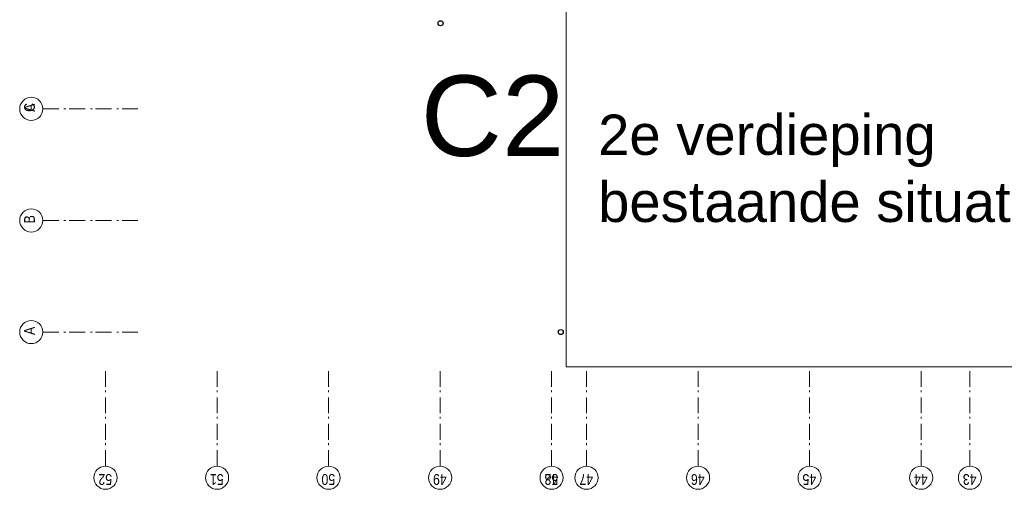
# Model space of a CAD drawing. Header units: millimetres. Extents: x -88840 to 85996, y -16279 to 104709.
# Tile 30 of 184: x 1197 to 16733, y 23474 to 30882. Entities that reach past the tile are written whole.
import ezdxf

# ---------------------------------------------------------------- set-up
doc = ezdxf.new("R2010")
doc.units = ezdxf.units.MM
doc.header["$LTSCALE"] = 400
doc.linetypes.add('STYLE_06', pattern=[1.041641, 0.625, -0.208282, 0.069427, -0.138931])
doc.layers.add('None', color=7, linetype='Continuous', lineweight=9)
doc.layers.add('plat', color=5, linetype='Continuous')
doc.styles.add('Arial', font='arial.ttf', dxfattribs={"height": 176.388889})
doc.styles.add('Arial Narrow', font='ARIALN.TTF', dxfattribs={"height": 222.25})

# ---------------------------------------------------------------- blocks, each defined once
blk = doc.blocks.new('HWA')
at = {"layer": 'None', "color": 92, "linetype": 'Continuous', "lineweight": 25}
blk.add_circle((0, -74), 40, dxfattribs=at)

msp = doc.modelspace()

# ---------------------------------------------------------------- linework, layer by layer
at = {"layer": 'None', "color": 43, "linetype": 'Continuous', "lineweight": 9}
for p, q in [((9820.2844, 31015.04674), (9820.2844, 25405.04674)), ((9820.2844, 25405.04674), (34010.2844, 25405.04674))]:
    msp.add_line(p, q, dxfattribs=at)
at = {"layer": 'None', "color": 7, "linetype": 'STYLE_06', "lineweight": 9}
for p, q in [((1561.74128, 29475.04937), (3061.74128, 29475.04937)), ((1561.74128, 29475.04937), (3061.74128, 29475.04937)), ((1561.74128, 27715.04937), (3061.74128, 27715.04937)), ((1561.74128, 25955.04937), (3061.74128, 25955.04937)), ((2550.2844, 23838.87002), (2550.2844, 25338.87002)), ((4310.2844, 23838.87002), (4310.2844, 25338.87002)), ((6070.2844, 23838.87002), (6070.2844, 25338.87002)), ((7830.2844, 23838.87002), (7830.2844, 25338.87002)), ((9590.2844, 23838.87002), (9590.2844, 25338.87002)), ((9590.2844, 23838.87002), (9590.2844, 25338.87002)), ((10140.2844, 23838.87002), (10140.2844, 25338.87002)), ((11900.2844, 23838.87002), (11900.2844, 25338.87002)), ((13660.2844, 23838.87002), (13660.2844, 25338.87002)), ((15420.2844, 23838.87002), (15420.2844, 25338.87002)), ((16190.2844, 23838.87002), (16190.2844, 25338.87002))]:
    msp.add_line(p, q, dxfattribs=at)
at = {"layer": 'None', "color": 43, "linetype": 'Continuous', "lineweight": 9}
for centre in [(1379.13486, 29475.04937), (1379.13486, 29475.04937), (1379.13486, 27715.04937), (1379.13486, 25955.04937), (2550.2844, 23656.2636), (4310.2844, 23656.2636), (6070.2844, 23656.2636), (7830.2844, 23656.2636), (9590.2844, 23656.2636), (9590.2844, 23656.2636), (10140.2844, 23656.2636), (11900.2844, 23656.2636), (13660.2844, 23656.2636), (15420.2844, 23656.2636), (16190.2844, 23656.2636)]:
    msp.add_circle(centre, 182.60642, dxfattribs=at)

# ---------------------------------------------------------------- block references
at = {"layer": 'None', "color": 7}
for p, rotation in [((7830.2844, 30898.98738), 5.559059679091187), ((9808.2844, 25955.04674), 270)]:
    msp.add_blockref('HWA', p, dxfattribs=dict(at, rotation=rotation))

# ---------------------------------------------------------------- texts
at = {"layer": 'None', "color": 8, "attachment_point": 1, "style": 'Arial Narrow'}
for s, insert, char_height, rotation in [('C', (1266.55468, 29428.04593), 169.33333, 90.217245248), ('A', (1266.55468, 29428.04593), 169.33333, 90.217245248), ('B', (1266.55468, 27668.04593), 169.33333, 90.217245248), ('A', (1266.55468, 25908.04593), 169.33333, 90.217245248), ('52', (2654.28672, 23543.50601), 169.333333, 180), ('51', (4414.28672, 23543.50601), 169.333333, 180), ('50', (6174.28672, 23543.50601), 169.333333, 180), ('49', (7934.28672, 23543.50601), 169.333333, 180), ('48', (9694.28672, 23543.50601), 169.333333, 180), ('52', (9694.28672, 23543.50601), 169.333333, 180), ('47', (10244.28672, 23543.50601), 169.333333, 180), ('46', (12004.28672, 23543.50601), 169.333333, 180), ('45', (13764.28672, 23543.50601), 169.333333, 180), ('44', (15524.28672, 23543.50601), 169.333333, 180), ('43', (16294.28672, 23543.50601), 169.333333, 180)]:
    msp.add_mtext(s, dxfattribs=dict(at, insert=insert, char_height=char_height, rotation=rotation))
at = {"layer": 'plat', "attachment_point": 1, "style": 'Arial'}
for s, insert, char_height in [('C2', (7524.49778, 30001.99248), 1270), ('2e verdieping\\Pbestaande situatie', (10323.42979, 29384.54387), 635)]:
    msp.add_mtext(s, dxfattribs=dict(at, insert=insert, char_height=char_height))

doc.saveas('drawing.dxf')
